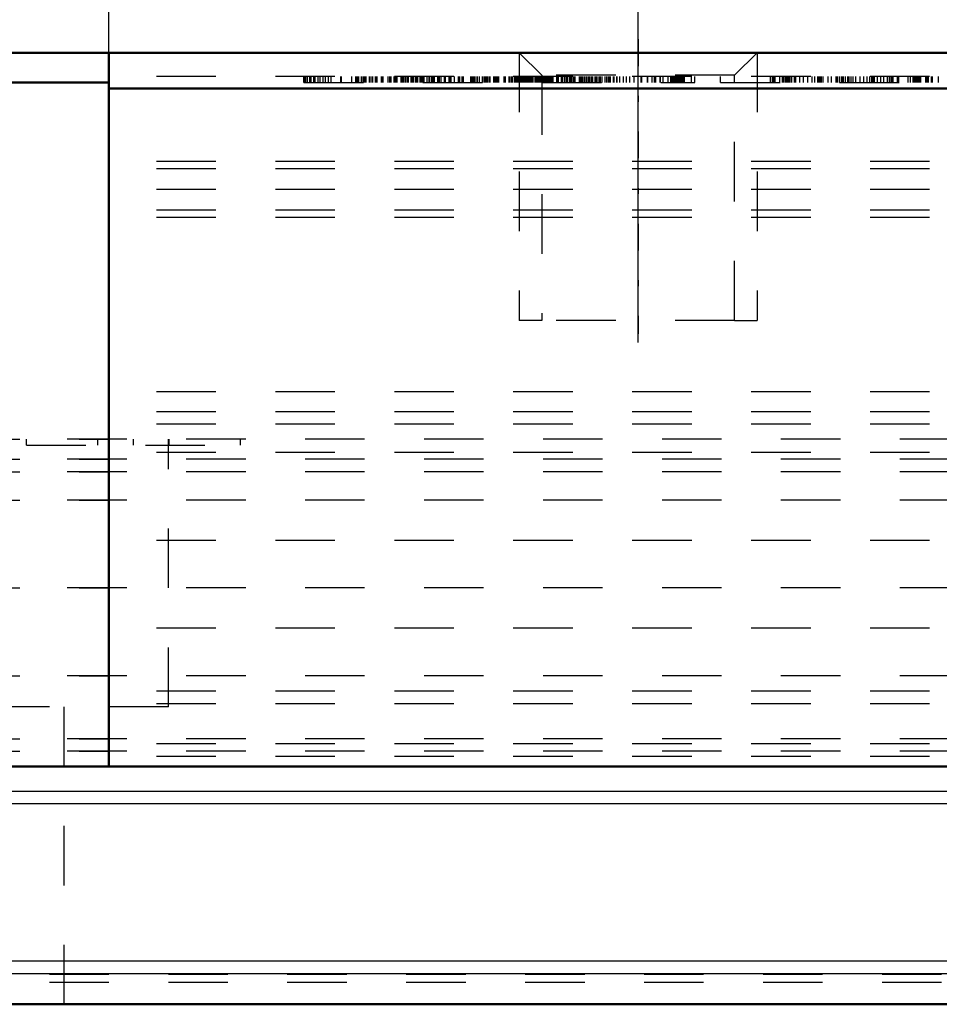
# Model space of a CAD drawing. Header units: millimetres. Extents: x 15 to 290, y 8 to 73.
# Tile 14 of 19: x 187 to 202, y 23 to 39. Entities that reach past the tile are written whole.
import ezdxf

# ---------------------------------------------------------------- set-up
doc = ezdxf.new("R2010")
doc.units = ezdxf.units.MM
doc.linetypes.add('Center', pattern=[1.5, 0.45, -0.5, 0.05, -0.5])
doc.linetypes.add('Dashed', pattern=[2, 1, -1])
for name, color, linetype, lineweight in [('AM_0', 7, 'Continuous', 50), ('AM_4', 3, 'Continuous', 25), ('AM_5', 3, 'Continuous', 25), ('AM_7', 7, 'Center', 25), ('AM_9', 6, 'Dashed', 25)]:
    doc.layers.add(name, color=color, linetype=linetype, lineweight=lineweight)
doc.dimstyles.new('ISO-25', dxfattribs={"dimtxt": 2.5, "dimasz": 2.5, "dimexe": 1.25, "dimexo": 0.625, "dimtad": 1, "dimdsep": 46, "dimtxsty": 'Standard', "dimcen": 2.5, "dimadec": 0, "dimazin": 0, "dimtfac": 1, "dimtmove": 0, "dimatfit": 3, "dimfxl": 1, "dimarcsym": 0})

# ---------------------------------------------------------------- blocks, each defined once
blk = doc.blocks.new('3_TM15WNS_D_2_0_in_TM15WNS1170NSZFI12525C55000TM_0')
at = {"layer": 'AM_0'}
for p, q in [((59.5, 16), (59.5, 4)), ((59.5, 16), (68, 16)), ((68, 16), (68, 15.5)), ((59.5, 15.5), (68, 15.5)), ((59.5, 4), (68, 4))]:
    blk.add_line(p, q, dxfattribs=at)
at = {"layer": 'AM_7'}
for p, q in [((60.025, 13.52), (59.475, 13.52)), ((54.625, 13), (63.962, 13))]:
    blk.add_line(p, q, dxfattribs=at)
at = {"layer": 'AM_9'}
for p, q in [((60, 14.695), (59.5, 14.695)), ((60, 14.645), (59.6, 14.645)), ((59.6, 14.645), (59.6, 12.395)), ((60, 14.695), (60, 12.345)), ((63.75, 14.5), (59.5, 14.5)), ((63.75, 14.5), (63.75, 11.5)), ((59.6, 13.97), (59.5, 13.97)), ((59.6, 13.67), (59.5, 13.67)), ((59.6, 13.37), (59.5, 13.37)), ((59.6, 13.07), (59.5, 13.07)), ((59.5, 12.345), (60, 12.345)), ((59.6, 12.395), (60, 12.395)), ((59.5, 11.5), (63.75, 11.5)), ((59.5, 9.5), (68, 9.5)), ((59.5, 9.164), (68, 9.164)), ((59.5, 8.952), (68, 8.952)), ((59.5, 8.478), (68, 8.478)), ((59.5, 7), (68, 7)), ((59.5, 5.523), (68, 5.523)), ((59.5, 4.466), (68, 4.466)), ((59.5, 4.254), (68, 4.254))]:
    blk.add_line(p, q, dxfattribs=at)
for centre, start, end in [((59.6, 14.545), 90, 180), ((59.6, 12.495), 180, 270)]:
    blk.add_arc(centre, 0.1, start, end, dxfattribs=at)
blk = doc.blocks.new('4_TM15WNS_NS_ZF_I_SLIDER_0_in_TM15WNS1170NSZFI12525C55000TM_0')
at = {"layer": 'AM_0'}
for p, q in [((105.8, 16), (68, 16)), ((68, 16), (68, 4)), ((105.8, 15.4), (68, 15.4)), ((105.8, 4), (68, 4))]:
    blk.add_line(p, q, dxfattribs=at)
at = {"layer": 'AM_5', "linetype": 'Dashed'}
for p, q in [((74.9, 16), (74.9, 11.5)), ((78.9, 16), (78.9, 11.5)), ((75.279, 11.5), (74.9, 11.5)), ((78.521, 11.5), (78.9, 11.5))]:
    blk.add_line(p, q, dxfattribs=at)
at = {"layer": 'AM_7'}
for p, q in [((76.9, 16.225), (76.9, 11.275)), ((77.49, 15.605), (77.49, 15.495)), ((77.492, 15.605), (77.492, 15.495))]:
    blk.add_line(p, q, dxfattribs=at)
at = {"layer": 'AM_9'}
for p, q in [((74.9, 16), (75.279, 15.621)), ((78.521, 15.621), (78.9, 16)), ((105.8, 15.6), (68, 15.6)), ((71.28, 15.5), (71.28, 15.6)), ((71.292, 15.5), (71.292, 15.6)), ((71.298, 15.5), (71.298, 15.6)), ((71.304, 15.5), (71.304, 15.6)), ((71.333, 15.5), (71.333, 15.6)), ((71.341, 15.5), (71.341, 15.6)), ((71.376, 15.5), (71.376, 15.6)), ((71.399, 15.5), (71.399, 15.6)), ((71.443, 15.5), (71.443, 15.6)), ((71.469, 15.5), (71.469, 15.6)), ((71.516, 15.5), (71.516, 15.6)), ((71.551, 15.5), (71.551, 15.6)), ((71.603, 15.5), (71.603, 15.6)), ((71.641, 15.5), (71.641, 15.6)), ((71.693, 15.5), (71.693, 15.6)), ((71.736, 15.5), (71.736, 15.6)), ((71.902, 15.5), (71.902, 15.6)), ((71.913, 15.5), (71.913, 15.6)), ((72.082, 15.5), (72.082, 15.6)), ((72.151, 15.5), (72.151, 15.6)), ((72.16, 15.5), (72.16, 15.6)), ((72.166, 15.5), (72.166, 15.6)), ((72.173, 15.5), (72.173, 15.6)), ((72.179, 15.5), (72.179, 15.6)), ((72.184, 15.5), (72.184, 15.6)), ((72.193, 15.5), (72.193, 15.6)), ((72.198, 15.5), (72.198, 15.6)), ((72.204, 15.5), (72.204, 15.6)), ((72.246, 15.5), (72.246, 15.6)), ((72.251, 15.5), (72.251, 15.6)), ((72.282, 15.5), (72.282, 15.6)), ((72.294, 15.5), (72.294, 15.6)), ((72.308, 15.5), (72.308, 15.6)), ((72.326, 15.5), (72.326, 15.6)), ((72.384, 15.5), (72.384, 15.6)), ((72.409, 15.5), (72.409, 15.6)), ((72.436, 15.5), (72.436, 15.6)), ((72.48, 15.5), (72.48, 15.6)), ((72.5, 15.5), (72.5, 15.6)), ((72.509, 15.5), (72.509, 15.6)), ((72.584, 15.5), (72.584, 15.6)), ((72.587, 15.5), (72.587, 15.6)), ((72.613, 15.5), (72.613, 15.6)), ((72.695, 15.5), (72.695, 15.6)), ((72.725, 15.5), (72.725, 15.6)), ((72.733, 15.5), (72.733, 15.6)), ((72.744, 15.5), (72.744, 15.6)), ((72.796, 15.5), (72.796, 15.6)), ((72.808, 15.5), (72.808, 15.6)), ((72.819, 15.5), (72.819, 15.6)), ((72.834, 15.5), (72.834, 15.6)), ((72.848, 15.5), (72.848, 15.6)), ((72.913, 15.5), (72.913, 15.6)), ((72.921, 15.5), (72.921, 15.6)), ((72.93, 15.5), (72.93, 15.6)), ((72.948, 15.5), (72.948, 15.6)), ((72.956, 15.5), (72.956, 15.6)), ((72.982, 15.5), (72.982, 15.6)), ((72.984, 15.5), (72.984, 15.6)), ((72.985, 15.5), (72.985, 15.6)), ((73.014, 15.5), (73.014, 15.6)), ((73.026, 15.5), (73.026, 15.6)), ((73.04, 15.5), (73.04, 15.6)), ((73.084, 15.5), (73.084, 15.6)), ((73.101, 15.5), (73.101, 15.6)), ((73.104, 15.5), (73.104, 15.6)), ((73.113, 15.5), (73.113, 15.6)), ((73.116, 15.5), (73.116, 15.6)), ((73.119, 15.5), (73.119, 15.6)), ((73.125, 15.5), (73.125, 15.6)), ((73.159, 15.5), (73.159, 15.6)), ((73.181, 15.5), (73.181, 15.6)), ((73.193, 15.5), (73.193, 15.6)), ((73.235, 15.5), (73.235, 15.6)), ((73.25, 15.5), (73.25, 15.6)), ((73.261, 15.5), (73.261, 15.6)), ((73.27, 15.5), (73.27, 15.6)), ((73.271, 15.5), (73.271, 15.6)), ((73.28, 15.5), (73.28, 15.6)), ((73.303, 15.5), (73.303, 15.6)), ((73.351, 15.5), (73.351, 15.6)), ((73.386, 15.5), (73.386, 15.6)), ((73.389, 15.5), (73.389, 15.6)), ((73.423, 15.5), (73.423, 15.6)), ((73.435, 15.5), (73.435, 15.6)), ((73.438, 15.5), (73.438, 15.6)), ((73.458, 15.5), (73.458, 15.6)), ((73.473, 15.5), (73.473, 15.6)), ((73.528, 15.5), (73.528, 15.6)), ((73.549, 15.5), (73.549, 15.6)), ((73.557, 15.5), (73.557, 15.6)), ((73.586, 15.5), (73.586, 15.6)), ((73.64, 15.5), (73.64, 15.6)), ((73.641, 15.5), (73.641, 15.6)), ((73.656, 15.5), (73.656, 15.6)), ((73.659, 15.5), (73.659, 15.6)), ((73.72, 15.5), (73.72, 15.6)), ((73.731, 15.5), (73.731, 15.6)), ((73.756, 15.5), (73.756, 15.6)), ((73.809, 15.5), (73.809, 15.6)), ((73.88, 15.5), (73.88, 15.6)), ((73.9, 15.5), (73.9, 15.6)), ((73.939, 15.5), (73.939, 15.6)), ((73.943, 15.5), (73.943, 15.6)), ((73.964, 15.5), (73.964, 15.6)), ((74.083, 15.5), (74.083, 15.6)), ((74.1, 15.5), (74.1, 15.6)), ((74.121, 15.5), (74.121, 15.6)), ((74.132, 15.5), (74.132, 15.6)), ((74.142, 15.5), (74.142, 15.6)), ((74.161, 15.5), (74.161, 15.6)), ((74.191, 15.5), (74.191, 15.6)), ((74.196, 15.5), (74.196, 15.6)), ((74.199, 15.5), (74.199, 15.6)), ((74.231, 15.5), (74.231, 15.6)), ((74.279, 15.5), (74.279, 15.6)), ((74.307, 15.5), (74.307, 15.6)), ((74.309, 15.5), (74.309, 15.6)), ((74.31, 15.5), (74.31, 15.6)), ((74.329, 15.5), (74.329, 15.6)), ((74.332, 15.5), (74.332, 15.6)), ((74.337, 15.5), (74.337, 15.6)), ((74.341, 15.5), (74.341, 15.6)), ((74.35, 15.5), (74.35, 15.6)), ((74.373, 15.5), (74.373, 15.6)), ((74.397, 15.5), (74.397, 15.6)), ((74.411, 15.5), (74.411, 15.6)), ((74.47, 15.5), (74.47, 15.6)), ((74.492, 15.5), (74.492, 15.6)), ((74.504, 15.5), (74.504, 15.6)), ((74.516, 15.5), (74.516, 15.6)), ((74.533, 15.5), (74.533, 15.6)), ((74.542, 15.5), (74.542, 15.6)), ((74.558, 15.5), (74.558, 15.6)), ((74.644, 15.5), (74.644, 15.6)), ((74.658, 15.5), (74.658, 15.6)), ((74.661, 15.5), (74.661, 15.6)), ((74.67, 15.5), (74.67, 15.6)), ((74.731, 15.5), (74.731, 15.6)), ((74.742, 15.5), (74.742, 15.6)), ((74.768, 15.5), (74.768, 15.6)), ((74.777, 15.5), (74.777, 15.6)), ((74.78, 15.5), (74.78, 15.6)), ((74.791, 15.5), (74.791, 15.6)), ((74.823, 15.5), (74.823, 15.6)), ((74.829, 15.5), (74.829, 15.6)), ((74.841, 15.5), (74.841, 15.6)), ((74.867, 15.5), (74.867, 15.6)), ((74.887, 15.5), (74.887, 15.6)), ((74.893, 15.5), (74.893, 15.6)), ((74.907, 15.5), (74.907, 15.6)), ((74.928, 15.5), (74.928, 15.6)), ((74.931, 15.5), (74.931, 15.6)), ((74.946, 15.5), (74.946, 15.6)), ((74.96, 15.5), (74.96, 15.6)), ((74.966, 15.5), (74.966, 15.6)), ((74.969, 15.5), (74.969, 15.6)), ((74.973, 15.5), (74.973, 15.6)), ((74.986, 15.5), (74.986, 15.6)), ((74.992, 15.5), (74.992, 15.6)), ((74.998, 15.5), (74.998, 15.6)), ((75.004, 15.5), (75.004, 15.6)), ((75.018, 15.5), (75.018, 15.6)), ((75.027, 15.5), (75.027, 15.6)), ((75.044, 15.5), (75.044, 15.6)), ((75.053, 15.5), (75.053, 15.6)), ((75.062, 15.5), (75.062, 15.6)), ((75.064, 15.5), (75.064, 15.6)), ((75.073, 15.5), (75.073, 15.6)), ((75.076, 15.5), (75.076, 15.6)), ((75.085, 15.5), (75.085, 15.6)), ((75.091, 15.5), (75.091, 15.6)), ((75.094, 15.5), (75.094, 15.6)), ((75.096, 15.5), (75.096, 15.6)), ((75.099, 15.5), (75.099, 15.6)), ((75.108, 15.5), (75.108, 15.6)), ((75.12, 15.5), (75.12, 15.6)), ((75.125, 15.5), (75.125, 15.6)), ((75.128, 15.5), (75.128, 15.6)), ((75.131, 15.5), (75.131, 15.6)), ((75.166, 15.5), (75.166, 15.6)), ((75.181, 15.5), (75.181, 15.6)), ((75.187, 15.5), (75.187, 15.6)), ((75.21, 15.5), (75.21, 15.6)), ((75.219, 15.5), (75.219, 15.6)), ((75.224, 15.5), (75.224, 15.6)), ((75.239, 15.5), (75.239, 15.6)), ((75.262, 15.5), (75.262, 15.6)), ((75.271, 15.5), (75.271, 15.6)), ((75.279, 15.621), (75.279, 11.5)), ((78.521, 15.621), (75.279, 15.621)), ((75.288, 15.5), (75.288, 15.6)), ((75.311, 15.5), (75.311, 15.6)), ((75.323, 15.5), (75.323, 15.6)), ((75.332, 15.5), (75.332, 15.6)), ((75.335, 15.5), (75.335, 15.6)), ((75.344, 15.5), (75.344, 15.6)), ((75.353, 15.5), (75.353, 15.6)), ((75.366, 15.5), (75.366, 15.6)), ((75.369, 15.5), (75.369, 15.6)), ((75.375, 15.5), (75.375, 15.6)), ((75.384, 15.5), (75.384, 15.6)), ((75.393, 15.5), (75.393, 15.6)), ((75.398, 15.5), (75.398, 15.6)), ((75.41, 15.5), (75.41, 15.6)), ((75.416, 15.5), (75.416, 15.6)), ((75.422, 15.5), (75.422, 15.6)), ((75.424, 15.5), (75.424, 15.6)), ((75.427, 15.5), (75.427, 15.6)), ((75.43, 15.5), (75.43, 15.6)), ((75.442, 15.5), (75.442, 15.6)), ((75.459, 15.5), (75.459, 15.6)), ((75.463, 15.5), (75.463, 15.6)), ((75.471, 15.5), (75.471, 15.6)), ((75.529, 15.5), (75.529, 15.6)), ((75.55, 15.5), (75.55, 15.6)), ((75.552, 15.5), (75.552, 15.6)), ((75.558, 15.5), (75.558, 15.6)), ((75.61, 15.5), (75.61, 15.6)), ((75.625, 15.5), (75.625, 15.6)), ((75.663, 15.5), (75.663, 15.6)), ((75.668, 15.5), (75.668, 15.6)), ((75.692, 15.5), (75.692, 15.6)), ((75.706, 15.5), (75.706, 15.6)), ((75.709, 15.5), (75.709, 15.6)), ((75.747, 15.5), (75.747, 15.6)), ((75.75, 15.5), (75.75, 15.6)), ((75.753, 15.5), (75.753, 15.6)), ((75.761, 15.5), (75.761, 15.6)), ((75.764, 15.5), (75.764, 15.6)), ((75.782, 15.5), (75.782, 15.6)), ((75.81, 15.5), (75.81, 15.6)), ((75.817, 15.5), (75.817, 15.6)), ((75.831, 15.5), (75.831, 15.6)), ((75.84, 15.5), (75.84, 15.6)), ((75.91, 15.5), (75.91, 15.6)), ((75.921, 15.5), (75.921, 15.6)), ((75.939, 15.5), (75.939, 15.6)), ((75.956, 15.5), (75.956, 15.6)), ((75.968, 15.5), (75.968, 15.6)), ((75.997, 15.5), (75.997, 15.6)), ((76.023, 15.5), (76.023, 15.6)), ((76.041, 15.5), (76.041, 15.6)), ((76.067, 15.5), (76.067, 15.6)), ((76.081, 15.5), (76.081, 15.6)), ((76.107, 15.5), (76.107, 15.6)), ((76.125, 15.5), (76.125, 15.6)), ((76.136, 15.5), (76.136, 15.6)), ((76.139, 15.5), (76.139, 15.6)), ((76.177, 15.5), (76.177, 15.6)), ((76.183, 15.5), (76.183, 15.6)), ((76.184, 15.5), (76.184, 15.6)), ((76.194, 15.5), (76.194, 15.6)), ((76.209, 15.5), (76.209, 15.6)), ((76.243, 15.5), (76.243, 15.6)), ((76.247, 15.5), (76.247, 15.6)), ((76.249, 15.5), (76.249, 15.6)), ((76.264, 15.5), (76.264, 15.6)), ((76.294, 15.5), (76.294, 15.6)), ((76.345, 15.5), (76.345, 15.6)), ((76.372, 15.5), (76.372, 15.6)), ((76.402, 15.5), (76.402, 15.6)), ((76.412, 15.5), (76.412, 15.6)), ((76.421, 15.5), (76.421, 15.6)), ((76.432, 15.5), (76.432, 15.6)), ((76.487, 15.5), (76.487, 15.6)), ((76.496, 15.5), (76.496, 15.6)), ((76.54, 15.5), (76.54, 15.6)), ((76.548, 15.5), (76.548, 15.6)), ((76.592, 15.5), (76.592, 15.6)), ((76.65, 15.5), (76.65, 15.6)), ((76.705, 15.5), (76.705, 15.6)), ((76.758, 15.5), (76.758, 15.6)), ((76.833, 15.5), (76.833, 15.6)), ((76.949, 15.5), (76.949, 15.6)), ((76.961, 15.5), (76.961, 15.6)), ((77.054, 15.5), (77.054, 15.6)), ((77.063, 15.5), (77.063, 15.6)), ((77.126, 15.6), (77.126, 15.5)), ((77.173, 15.5), (77.173, 15.6)), ((77.176, 15.5), (77.176, 15.6)), ((77.19, 15.6), (77.19, 15.5)), ((77.269, 15.5), (77.269, 15.6)), ((77.272, 15.5), (77.272, 15.6)), ((77.319, 15.5), (77.319, 15.6)), ((77.401, 15.5), (77.401, 15.6)), ((77.403, 15.5), (77.403, 15.6)), ((77.447, 15.5), (77.447, 15.6)), ((77.46, 15.5), (77.46, 15.6)), ((77.467, 15.5), (77.467, 15.6)), ((77.47, 15.5), (77.47, 15.6)), ((77.477, 15.5), (77.477, 15.6)), ((77.488, 15.5), (77.488, 15.6)), ((77.491, 15.5), (77.491, 15.6)), ((77.498, 15.5), (77.498, 15.6)), ((77.5, 15.5), (77.5, 15.6)), ((77.517, 15.5), (77.517, 15.6)), ((77.524, 15.5), (77.524, 15.6)), ((77.524, 15.5), (77.524, 15.6)), ((77.527, 15.5), (77.527, 15.6)), ((77.542, 15.5), (77.542, 15.6)), ((77.548, 15.5), (77.548, 15.6)), ((77.548, 15.5), (77.548, 15.6)), ((77.551, 15.5), (77.551, 15.6)), ((77.552, 15.5), (77.552, 15.6)), ((77.559, 15.5), (77.559, 15.6)), ((77.561, 15.5), (77.561, 15.6)), ((77.562, 15.5), (77.562, 15.6)), ((77.574, 15.5), (77.574, 15.6)), ((77.575, 15.5), (77.575, 15.6)), ((77.576, 15.5), (77.576, 15.6)), ((77.581, 15.5), (77.581, 15.6)), ((77.59, 15.5), (77.59, 15.6)), ((77.593, 15.5), (77.593, 15.6)), ((77.605, 15.5), (77.605, 15.6)), ((77.627, 15.5), (77.627, 15.6)), ((77.645, 15.5), (77.645, 15.6)), ((77.648, 15.5), (77.648, 15.6)), ((77.672, 15.5), (77.672, 15.6)), ((77.678, 15.5), (77.678, 15.6)), ((77.794, 15.5), (77.794, 15.6)), ((77.854, 15.5), (77.854, 15.6)), ((78.286, 15.5), (78.286, 15.6)), ((78.521, 11.5), (78.521, 15.621)), ((79.123, 15.5), (79.123, 15.6)), ((79.159, 15.5), (79.159, 15.6)), ((79.168, 15.5), (79.168, 15.6)), ((79.171, 15.5), (79.171, 15.6)), ((79.177, 15.5), (79.177, 15.6)), ((79.183, 15.5), (79.183, 15.6)), ((79.2, 15.5), (79.2, 15.6)), ((79.28, 15.5), (79.28, 15.6)), ((79.328, 15.5), (79.328, 15.6)), ((79.345, 15.5), (79.345, 15.6)), ((79.368, 15.5), (79.368, 15.6)), ((79.374, 15.5), (79.374, 15.6)), ((79.38, 15.5), (79.38, 15.6)), ((79.386, 15.5), (79.386, 15.6)), ((79.409, 15.5), (79.409, 15.6)), ((79.431, 15.5), (79.431, 15.6)), ((79.456, 15.5), (79.456, 15.6)), ((79.483, 15.5), (79.483, 15.6)), ((79.525, 15.5), (79.525, 15.6)), ((79.544, 15.5), (79.544, 15.6)), ((79.552, 15.5), (79.552, 15.6)), ((79.615, 15.5), (79.615, 15.6)), ((79.676, 15.5), (79.676, 15.6)), ((79.749, 15.5), (79.749, 15.6)), ((79.822, 15.5), (79.822, 15.6)), ((79.868, 15.5), (79.868, 15.6)), ((79.918, 15.5), (79.918, 15.6)), ((79.931, 15.5), (79.931, 15.6)), ((79.94, 15.5), (79.94, 15.6)), ((79.942, 15.5), (79.942, 15.6)), ((79.943, 15.5), (79.943, 15.6)), ((79.946, 15.5), (79.946, 15.6)), ((79.949, 15.5), (79.949, 15.6)), ((79.952, 15.5), (79.952, 15.6)), ((79.964, 15.5), (79.964, 15.6)), ((79.973, 15.5), (79.973, 15.6)), ((79.978, 15.5), (79.978, 15.6)), ((79.981, 15.5), (79.981, 15.6)), ((80.011, 15.5), (80.011, 15.6)), ((80.092, 15.5), (80.092, 15.6)), ((80.15, 15.5), (80.15, 15.6)), ((80.228, 15.5), (80.228, 15.6)), ((80.237, 15.5), (80.237, 15.6)), ((80.248, 15.5), (80.248, 15.6)), ((80.257, 15.5), (80.257, 15.6)), ((80.292, 15.5), (80.292, 15.6)), ((80.321, 15.5), (80.321, 15.6)), ((80.33, 15.5), (80.33, 15.6)), ((80.342, 15.5), (80.342, 15.6)), ((80.347, 15.5), (80.347, 15.6)), ((80.354, 15.5), (80.354, 15.6)), ((80.384, 15.5), (80.384, 15.6)), ((80.423, 15.5), (80.423, 15.6)), ((80.449, 15.5), (80.449, 15.6)), ((80.478, 15.5), (80.478, 15.6)), ((80.516, 15.5), (80.516, 15.6)), ((80.56, 15.5), (80.56, 15.6)), ((80.63, 15.5), (80.63, 15.6)), ((80.691, 15.5), (80.691, 15.6)), ((80.748, 15.5), (80.748, 15.6)), ((80.794, 15.5), (80.794, 15.6)), ((80.827, 15.5), (80.827, 15.6)), ((80.829, 15.5), (80.829, 15.6)), ((80.838, 15.5), (80.838, 15.6)), ((80.849, 15.5), (80.849, 15.6)), ((80.856, 15.5), (80.856, 15.6)), ((80.861, 15.5), (80.861, 15.6)), ((80.871, 15.5), (80.871, 15.6)), ((80.874, 15.5), (80.874, 15.6)), ((80.875, 15.5), (80.875, 15.6)), ((80.922, 15.5), (80.922, 15.6)), ((80.977, 15.5), (80.977, 15.6)), ((81.03, 15.5), (81.03, 15.6)), ((81.091, 15.5), (81.091, 15.6)), ((81.125, 15.5), (81.125, 15.6)), ((81.151, 15.5), (81.151, 15.6)), ((81.154, 15.5), (81.154, 15.6)), ((81.16, 15.5), (81.16, 15.6)), ((81.169, 15.5), (81.169, 15.6)), ((81.178, 15.5), (81.178, 15.6)), ((81.187, 15.5), (81.187, 15.6)), ((81.259, 15.5), (81.259, 15.6)), ((81.268, 15.5), (81.268, 15.6)), ((81.28, 15.5), (81.28, 15.6)), ((81.436, 15.5), (81.436, 15.6)), ((81.477, 15.5), (81.477, 15.6)), ((81.523, 15.5), (81.523, 15.6)), ((81.535, 15.5), (81.535, 15.6)), ((81.544, 15.5), (81.544, 15.6)), ((81.556, 15.5), (81.556, 15.6)), ((81.561, 15.5), (81.561, 15.6)), ((81.571, 15.5), (81.571, 15.6)), ((81.579, 15.5), (81.579, 15.6)), ((81.584, 15.5), (81.584, 15.6)), ((81.593, 15.5), (81.593, 15.6)), ((81.602, 15.5), (81.602, 15.6)), ((81.605, 15.5), (81.605, 15.6)), ((81.616, 15.5), (81.616, 15.6)), ((81.631, 15.5), (81.631, 15.6)), ((81.639, 15.5), (81.639, 15.6)), ((81.651, 15.5), (81.651, 15.6)), ((81.736, 15.5), (81.736, 15.6)), ((81.756, 15.5), (81.756, 15.6)), ((81.773, 15.5), (81.773, 15.6)), ((81.779, 15.5), (81.779, 15.6)), ((81.831, 15.5), (81.831, 15.6)), ((81.837, 15.5), (81.837, 15.6)), ((81.849, 15.5), (81.849, 15.6)), ((81.947, 15.5), (81.947, 15.6)), ((71.28, 15.5), (77.854, 15.5)), ((78.286, 15.5), (99.012, 15.5)), ((105.8, 14.17), (68, 14.17)), ((105.8, 14.047), (68, 14.047)), ((105.8, 13.7), (68, 13.7)), ((105.8, 13.354), (68, 13.354)), ((105.8, 13.231), (68, 13.231)), ((78.521, 11.5), (75.279, 11.5)), ((105.8, 10.3), (68, 10.3)), ((105.8, 9.964), (68, 9.964)), ((105.8, 9.752), (68, 9.752)), ((105.8, 9.278), (68, 9.278)), ((105.8, 7.8), (68, 7.8)), ((105.8, 6.323), (68, 6.323)), ((105.8, 5.266), (68, 5.266)), ((105.8, 5.054), (68, 5.054)), ((105.8, 4.38), (68, 4.38)), ((105.8, 4.168), (68, 4.168))]:
    blk.add_line(p, q, dxfattribs=at)
blk = doc.blocks.new('5_TM15WNS1170NSZFI1252555000RAIL_0_in_TM15WNS1170NSZFI12525C55000TM_0')
at = {"layer": 'AM_0'}
blk.add_line((170, 0), (0, 0), dxfattribs=at)
at = {"layer": 'AM_4'}
for p, q in [((170, 3.58), (0, 3.58)), ((170, 3.368), (0, 3.368)), ((170, 0.725), (0, 0.725)), ((170, 0.513), (0, 0.513))]:
    blk.add_line(p, q, dxfattribs=at)
at = {"layer": 'AM_9'}
for p, q in [((114.3, 9.5), (59.5, 9.5)), ((66.614, 9.4), (66.614, 9.5)), ((67.813, 9.4), (67.813, 9.5)), ((68.413, 9.4), (68.413, 9.5)), ((69, 5), (69, 9.5)), ((69.013, 9.4), (69.013, 9.5)), ((70.212, 9.4), (70.212, 9.5)), ((66.614, 9.4), (70.212, 9.4)), ((114.3, 9.164), (59.5, 9.164)), ((114.3, 8.952), (59.5, 8.952)), ((114.3, 8.478), (59.5, 8.478)), ((114.3, 7), (59.5, 7)), ((114.3, 5.523), (59.5, 5.523)), ((69, 5), (61, 5)), ((67.25, 0), (67.25, 5)), ((114.3, 4.466), (59.5, 4.466)), ((114.3, 4.254), (59.5, 4.254)), ((170, 0.5), (0, 0.5)), ((170, 0.367), (0, 0.367))]:
    blk.add_line(p, q, dxfattribs=at)
blk = doc.blocks.new('*D11')
at = {"layer": 'AM_0', "color": 0, "lineweight": -2, "transparency": 16777216}
for p, q in [((197.071, 34.005), (197.071, 53.296)), ((217.071, 34.005), (217.071, 53.296)), ((199.571, 52.046), (214.571, 52.046))]:
    blk.add_line(p, q, dxfattribs=at)
at = {"layer": 'AM_0', "color": 0, "transparency": 16777216}
for points in [[(199.571, 52.463), (199.571, 51.63), (197.071, 52.046)], [(214.571, 52.463), (214.571, 51.63), (217.071, 52.046)]]:
    blk.add_solid(points, dxfattribs=at)
at = {"layer": 'Defpoints', "color": 0, "transparency": 16777216}
for p in [(217.071, 52.046), (197.071, 33.38), (217.071, 33.38)]:
    blk.add_point(p, dxfattribs=at)
at = {"layer": 'AM_0', "color": 0, "transparency": 16777216, "insert": (207.071, 53.921), "char_height": 2.5, "attachment_point": 5}
blk.add_mtext('20', dxfattribs=at)
blk = doc.blocks.new('*D12')
at = {"layer": 'AM_0', "color": 0, "lineweight": -2, "transparency": 16777216}
for p, q in [((188.171, 27.505), (188.171, 62.796)), ((225.971, 27.505), (225.971, 62.796)), ((223.471, 61.546), (190.671, 61.546))]:
    blk.add_line(p, q, dxfattribs=at)
at = {"layer": 'AM_0', "color": 0, "transparency": 16777216}
for points in [[(190.671, 61.963), (190.671, 61.13), (188.171, 61.546)], [(223.471, 61.963), (223.471, 61.13), (225.971, 61.546)]]:
    blk.add_solid(points, dxfattribs=at)
at = {"layer": 'Defpoints', "color": 0, "transparency": 16777216}
for p in [(188.171, 61.546), (188.171, 26.88), (225.971, 26.88)]:
    blk.add_point(p, dxfattribs=at)
at = {"layer": 'AM_0', "color": 0, "transparency": 16777216, "insert": (207.071, 63.421), "char_height": 2.5, "attachment_point": 5}
blk.add_mtext('37.8', dxfattribs=at)
blk = doc.blocks.new('*D13')
at = {"layer": 'AM_0', "color": 0, "lineweight": -2, "transparency": 16777216}
for p, q in [((179.671, 27.505), (179.671, 70.796)), ((234.471, 27.505), (234.471, 70.796)), ((182.171, 69.546), (231.971, 69.546))]:
    blk.add_line(p, q, dxfattribs=at)
at = {"layer": 'AM_0', "color": 0, "transparency": 16777216}
for points in [[(182.171, 69.963), (182.171, 69.13), (179.671, 69.546)], [(231.971, 69.963), (231.971, 69.13), (234.471, 69.546)]]:
    blk.add_solid(points, dxfattribs=at)
at = {"layer": 'Defpoints', "color": 0, "transparency": 16777216}
for p in [(234.471, 69.546), (179.671, 26.88), (234.471, 26.88)]:
    blk.add_point(p, dxfattribs=at)
at = {"layer": 'AM_0', "color": 0, "transparency": 16777216, "insert": (207.071, 71.421), "char_height": 2.5, "attachment_point": 5}
blk.add_mtext('54.8', dxfattribs=at)

msp = doc.modelspace()

# ---------------------------------------------------------------- linework, layer by layer
at = {"layer": 'AM_0'}
msp.add_point((188.171, 26.88), dxfattribs=at)
msp.add_point((188.171, 26.88), dxfattribs=at)

# ---------------------------------------------------------------- block references
for name in ['4_TM15WNS_NS_ZF_I_SLIDER_0_in_TM15WNS1170NSZFI12525C55000TM_0', '3_TM15WNS_D_2_0_in_TM15WNS1170NSZFI12525C55000TM_0', '5_TM15WNS1170NSZFI1252555000RAIL_0_in_TM15WNS1170NSZFI12525C55000TM_0']:
    msp.add_blockref(name, (120.171, 22.88), dxfattribs=at)

# ---------------------------------------------------------------- dimensions: what is measured, and where the dimension line sits
for base, p1, p2, text, picture, middle in [((234.471, 69.546), (179.671, 26.88), (234.471, 26.88), '54.8', '*D13', (207.071, 69.546)), ((188.171, 61.546), (225.971, 26.88), (188.171, 26.88), '37.8', '*D12', (207.071, 61.546)), ((217.071, 52.046), (197.071, 33.38), (217.071, 33.38), '20', '*D11', (207.071, 52.046))]:
    dim = msp.add_linear_dim(base=base, p1=p1, p2=p2, text=text, dimstyle='ISO-25', dxfattribs=at)
    dim.commit()
    dim.dimension.update_dxf_attribs({"geometry": picture, "text_midpoint": middle, "dimtype": 160})

doc.saveas('drawing.dxf')
